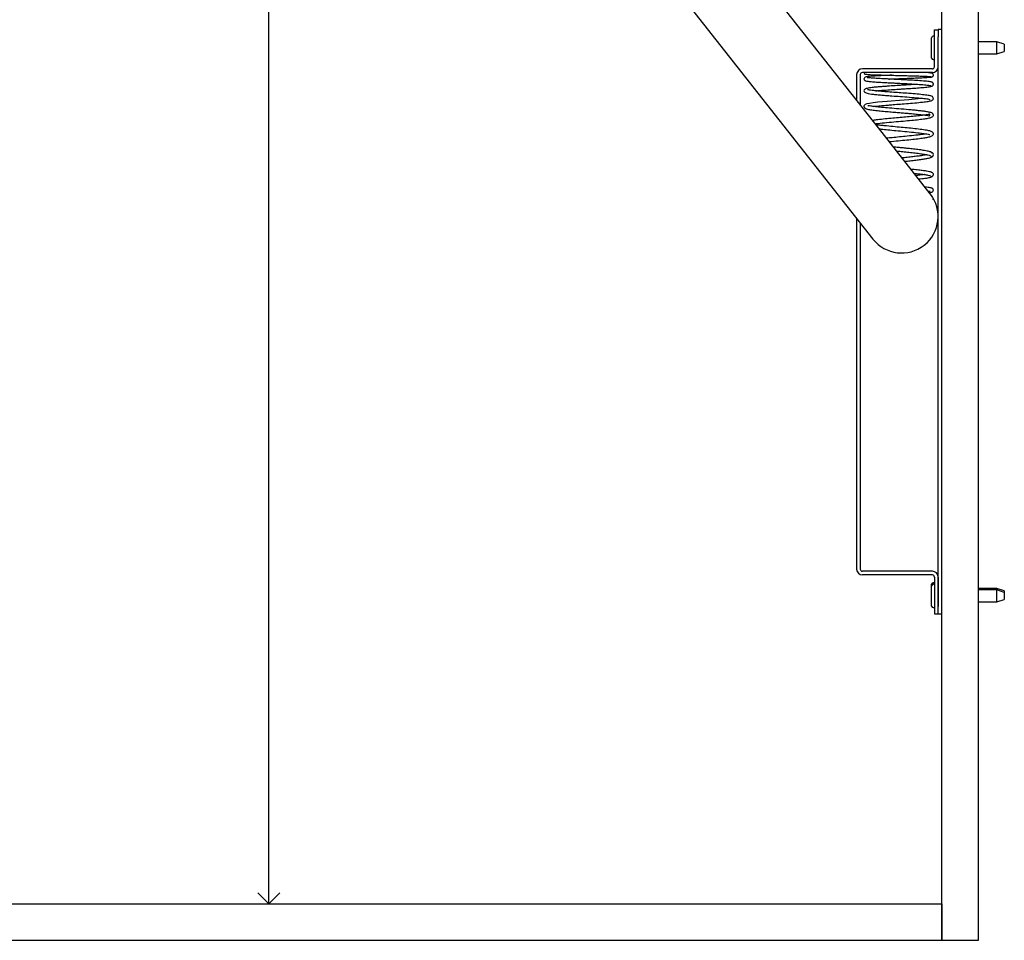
# Model space of a CAD drawing. Header units: inches. Extents: x 0 to 180, y 0 to 140.
# Tile 19 of 32: x 106 to 120, y 15 to 27. Entities that reach past the tile are written whole.
import ezdxf

# ---------------------------------------------------------------- set-up
doc = ezdxf.new("R2010")
doc.units = ezdxf.units.IN
doc.header["$MEASUREMENT"] = 0
doc.linetypes.add('SLD-Solid', pattern=[0])
doc.layers.add('DIMS', color=5, linetype='SLD-Solid')
doc.styles.add('SLDTEXTSTYLE0', font='GOTHIC.TTF', dxfattribs={"width": 0.913})
doc.dimstyles.new('SLDDIMSTYLE0', dxfattribs={"dimtxt": 0.5, "dimasz": 0.3, "dimexe": 0, "dimexo": 0.0625, "dimgap": 0.125, "dimtad": 0, "dimtih": 1, "dimtoh": 1, "dimdec": 6, "dimrnd": 1e-09, "dimzin": 12, "dimdsep": 46, "dimlunit": 5, "dimtxsty": 'SLDTEXTSTYLE0', "dimblk1": 'OPEN90', "dimblk2": 'OPEN90', "dimsah": 1, "dimcen": 0.09, "dimadec": 0, "dimazin": 3, "dimtfac": 1, "dimtofl": 0, "dimtmove": 0, "dimatfit": 3, "dimldrblk": 'OPEN90', "dimfxl": 0, "dimfrac": 2, "dimtolj": 1, "dimtzin": 12, "dimarcsym": 0})

# ---------------------------------------------------------------- blocks, each defined once
blk = doc.blocks.new('_Open90')
at = {"color": 0, "linetype": 'ByBlock', "lineweight": -2}
for p, q in [((-0.5, 0.5), (0, 0)), ((0, 0), (-1, 0)), ((0, 0), (-0.5, -0.5))]:
    blk.add_line(p, q, dxfattribs=at)
blk = doc.blocks.new('_D_2')
at = {"layer": 'DIMS'}
for p, q in [((115.223, 50.835), (109.316, 50.835)), ((109.691, 50.835), (109.691, 37.886)), ((109.514, 37.283), (110.4, 37.283)), ((109.691, 15.271), (109.691, 36.578))]:
    blk.add_line(p, q, dxfattribs=at)
at = {"layer": 'DIMS', "xscale": 0.3, "yscale": 0.3}
for p, rotation in [((109.691, 50.835, -0.154), 90.00000000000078), ((109.691, 15.271, -0.154), 270.0000000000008)]:
    blk.add_blockref('_Open90', p, dxfattribs=dict(at, rotation=rotation))
at = {"layer": 'DIMS', "char_height": 0.5, "attachment_point": 1, "style": 'SLDTEXTSTYLE0'}
for s, insert in [('9', (109.772, 37.878)), ('35', (108.702, 37.513)), ('"', (110.473, 37.513)), ('16', (109.588, 37.217))]:
    blk.add_mtext(s, dxfattribs=dict(at, insert=insert))

msp = doc.modelspace()

# ---------------------------------------------------------------- linework, layer by layer
at = {"color": 7, "linetype": 'SLD-Solid', "lineweight": 25}
for p, q in [((118.8975017, 14.7713418), (118.8975017, 38.7713418)), ((119.3975017, 14.7713418), (119.3975017, 38.7713418)), ((114.6461314, 28.5681511), (117.2444194, 25.2692446)), ((118.0300096, 25.8879919), (115.9723625, 28.5004757)), ((118.7975017, 27.2299139), (118.8475017, 27.2299139)), ((118.7975017, 27.1299139), (118.7975017, 27.2299139)), ((118.8975017, 27.2338168), (118.8475017, 27.2338168)), ((118.8475017, 27.2338168), (118.8475017, 27.1338168)), ((118.7575652, 26.8448168), (118.7575652, 27.1228168)), ((118.7830875, 27.1428168), (118.7775652, 27.1428168)), ((118.7975017, 27.136787), (118.7962087, 27.137911)), ((118.7975017, 26.7252918), (118.7975017, 27.1299139)), ((118.8475017, 19.3338168), (118.8475017, 27.1338168)), ((118.8475017, 26.7252918), (118.8475017, 27.1299139)), ((119.6525652, 27.0663168), (119.3975017, 27.0663168)), ((119.7525652, 27.0318841), (119.6525652, 27.0663168)), ((119.6525652, 26.9013168), (119.6525652, 27.0663168)), ((119.7525652, 27.0318841), (119.7525652, 26.9357496)), ((118.7775652, 26.8248168), (118.7830875, 26.8248168)), ((118.7962087, 26.8297226), (118.7975017, 26.8308467)), ((119.3975017, 26.9013168), (119.6525652, 26.9013168)), ((119.6525652, 26.9013168), (119.7525652, 26.9357496)), ((118.7685017, 26.6962918), (117.8113836, 26.6962918)), ((117.7323836, 26.6172918), (117.7323836, 26.2658716)), ((117.7823836, 26.6172918), (117.7823836, 26.2023893)), ((118.7685017, 26.6462918), (117.8113836, 26.6462918)), ((118.7402968, 24.9861785), (118.0300096, 25.8879919)), ((117.2444194, 25.2692446), (117.9547067, 24.3674312)), ((117.7323836, 24.6497028), (117.7323836, 19.8503418)), ((117.7823836, 24.5862205), (117.7823836, 19.8503418)), ((118.7685017, 19.8213418), (117.8113836, 19.8213418)), ((118.7685017, 19.7713418), (117.8113836, 19.7713418)), ((118.7975017, 19.7423418), (118.7975017, 19.3377198)), ((118.8475017, 19.7423418), (118.8475017, 19.3377198)), ((118.7575652, 19.6228168), (118.7575652, 19.6428168)), ((118.7575652, 19.3448168), (118.7575652, 19.6228168)), ((118.7830875, 19.6628168), (118.7775652, 19.6628168)), ((118.7830875, 19.6428168), (118.7775652, 19.6428168)), ((118.7975017, 19.656787), (118.7962087, 19.657911)), ((118.7975017, 19.636787), (118.7962087, 19.637911)), ((119.6525652, 19.5863168), (119.3975017, 19.5863168)), ((119.6525652, 19.5663168), (119.3975017, 19.5663168)), ((119.7525652, 19.5518841), (119.6525652, 19.5863168)), ((119.6525652, 19.5663168), (119.6525652, 19.5863168)), ((119.7525652, 19.5318841), (119.6525652, 19.5663168)), ((119.6525652, 19.4013168), (119.6525652, 19.5663168)), ((119.7525652, 19.5518841), (119.7525652, 19.5318841)), ((119.3975017, 19.4013168), (119.6525652, 19.4013168)), ((119.6525652, 19.4013168), (119.7525652, 19.4357496)), ((119.7525652, 19.5318841), (119.7525652, 19.4357496)), ((118.7775652, 19.3248168), (118.7830875, 19.3248168)), ((118.7962087, 19.3297226), (118.7975017, 19.3308467)), ((118.7975017, 19.3377198), (118.7975017, 19.2377198)), ((118.8475017, 19.2338168), (118.8475017, 19.3338168)), ((118.7975017, 19.2377198), (118.8475017, 19.2377198)), ((118.8975017, 19.2338168), (118.8475017, 19.2338168)), ((94.8975017, 15.2713418), (118.8975017, 15.2713418)), ((118.8975017, 15.2713418), (118.8975017, 14.7713418)), ((94.8975017, 14.7713418), (118.8975017, 14.7713418)), ((118.8975017, 14.7713418), (119.3975017, 14.7713418))]:
    msp.add_line(p, q, dxfattribs=at)
at = {"color": 7, "linetype": 'SLD-Solid', "lineweight": 25, "flags": 128}
for points in [[(117.8323836, 26.6462747), (117.8342045, 26.636711), (117.8396986, 26.6286169)], [(118.6382822, 26.2922739), (118.5727113, 26.2850636), (118.4442946, 26.2738333), (118.3164123, 26.2636776), (118.2061737, 26.2549646), (118.1484905, 26.2502191), (118.0856106, 26.2447386), (118.0207918, 26.2385119), (117.9586755, 26.2315405), (117.9090648, 26.2243714), (117.8734644, 26.2166084), (117.8494562, 26.2069874), (117.8366815, 26.1957446), (117.8326087, 26.1854758), (117.8323619, 26.1831688), (117.8323349, 26.180811), (117.8325717, 26.1782521), (117.8331464, 26.1755314), (117.8341374, 26.1726965), (117.8356244, 26.1698145), (117.840383, 26.1643053), (117.8478914, 26.1601233), (117.8582756, 26.1590441), (117.8582756, 26.1590441)]]:
    msp.add_lwpolyline(points, dxfattribs=at)
at = {"color": 7, "linetype": 'SLD-Solid', "lineweight": 25}
for centre, radius, start, end in [((118.7775652, 27.1228168), 0.02, 90, 180), ((118.7830875, 27.1228168), 0.02, 49, 90), ((118.7775652, 26.8448168), 0.02, 180, 270), ((118.7830875, 26.8448168), 0.02, 270, 311), ((117.8113836, 26.6172918), 0.079, 90, 180), ((118.7685017, 26.7252918), 0.079, 270, 0), ((118.7685017, 26.7252918), 0.029, 270, 0), ((117.8113836, 26.6172918), 0.029, 90, 180), ((118.3475017, 24.6768048), 0.5, 308.22471083, 38.22471083), ((118.3475017, 24.6768048), 0.5, 218.22471083, 308.22471083), ((117.8113836, 19.8503418), 0.079, 180, 270), ((117.8113836, 19.8503418), 0.029, 180, 270), ((118.7685017, 19.7423418), 0.079, 0, 90), ((118.7685017, 19.7423418), 0.029, 0, 90), ((118.7775652, 19.6428168), 0.02, 90, 180), ((118.7775652, 19.6228168), 0.02, 90, 180), ((118.7830875, 19.6428168), 0.02, 49, 90), ((118.7830875, 19.6228168), 0.02, 49, 90), ((118.7775652, 19.3448168), 0.02, 180, 270), ((118.7830875, 19.3448168), 0.02, 270, 311)]:
    msp.add_arc(centre, radius, start, end, dxfattribs=at)
for points, knots in [([(118.2116147, 26.6087445), (118.2098396, 26.6086759), (118.1791718, 26.6074907), (118.1215908, 26.6050941), (118.0446455, 26.6015758), (117.9791812, 26.5981091), (117.9112454, 26.593092), (117.8702702, 26.589985), (117.8401146, 26.5776988), (117.8298647, 26.5591489), (117.836269, 26.5437458), (117.8452571, 26.5358872), (117.8560045, 26.5320191), (117.8818018, 26.5266834), (117.9292382, 26.5217626), (117.998871, 26.5165307), (118.0800942, 26.5115978), (118.1609591, 26.5072172), (118.2361856, 26.5033586), (118.3069729, 26.4997813), (118.3826139, 26.4959134), (118.4710195, 26.4911842), (118.5711577, 26.4852638), (118.6495128, 26.4795444), (118.7012906, 26.4743924), (118.7318957, 26.470115), (118.7503716, 26.4659761), (118.7502339, 26.463237), (118.7501735, 26.4620354)], [0, 0, 0, 0, 0.0026245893, 0.0453431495, 0.0893229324, 0.1310004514, 0.1705927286, 0.2429799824, 0.2735256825, 0.2993008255, 0.3152205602, 0.3284602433, 0.354059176, 0.3919065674, 0.441271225, 0.494962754, 0.5429866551, 0.5855138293, 0.6229781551, 0.6556474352, 0.6892821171, 0.7338016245, 0.7889045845, 0.853869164, 0.8898823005, 0.928120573, 0.9684658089, 1, 1, 1, 1]), ([(117.8405616, 26.6283092), (117.8439742, 26.6266609), (117.8505104, 26.6235041), (117.8783205, 26.6200345), (117.9142807, 26.6174862), (117.9686705, 26.6150673), (118.032659, 26.6132256), (118.1047784, 26.611358), (118.1679496, 26.6097968), (118.2434286, 26.6079739), (118.3295309, 26.6058885), (118.422562, 26.6035309), (118.5169527, 26.6009092), (118.6061265, 26.5980386), (118.6808135, 26.5948861), (118.7362736, 26.591501), (118.7477687, 26.5890856), (118.7536184, 26.5878565)], [0, 0, 0, 0, 0.0633460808, 0.1213260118, 0.1750521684, 0.225141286, 0.3153466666, 0.3581086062, 0.407528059, 0.4637545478, 0.5262224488, 0.5941946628, 0.6672541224, 0.7449771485, 0.8265005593, 0.911709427, 1, 1, 1, 1]), ([(118.7614024, 26.5102015), (118.761142, 26.5116297), (118.7605837, 26.5146918), (118.7408423, 26.5191846), (118.7095258, 26.5236374), (118.6573476, 26.5289522), (118.5789204, 26.5347957), (118.4786907, 26.5407933), (118.3898314, 26.5455765), (118.3142468, 26.5494486), (118.2442298, 26.5529907), (118.1708419, 26.5567274), (118.0921181, 26.5608712), (118.0134565, 26.565309), (117.9453087, 26.5698786), (117.9003631, 26.5735368), (117.8795997, 26.5761791), (117.877472, 26.5753934), (117.8767394, 26.5751229)], [0, 0, 0, 0, 0.053257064, 0.1141765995, 0.1718074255, 0.2260084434, 0.3237082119, 0.4067124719, 0.4741533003, 0.5255005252, 0.5734119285, 0.6284619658, 0.6908807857, 0.7611409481, 0.8394422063, 0.9137380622, 0.9702994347, 1, 1, 1, 1]), ([(118.1676929, 26.5569199), (118.1841705, 26.5576007), (118.2245779, 26.5592701), (118.2893955, 26.5617291), (118.3549295, 26.5641922), (118.4157051, 26.5664701), (118.4831038, 26.5690378), (118.5470215, 26.5716015), (118.6048856, 26.5741456), (118.6520035, 26.5764455), (118.6967096, 26.5790094), (118.7341156, 26.5818474), (118.7587613, 26.5846972), (118.7593273, 26.586572), (118.7595887, 26.587438)], [0, 0, 0, 0, 0.0607081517, 0.1488727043, 0.2252788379, 0.289352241, 0.3636988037, 0.4712257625, 0.5382894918, 0.6148349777, 0.7013222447, 0.7983195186, 0.9068403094, 1, 1, 1, 1]), ([(118.7587554, 26.6375503), (118.7529757, 26.6387432), (118.7417476, 26.6410606), (118.6996527, 26.6439273), (118.6612043, 26.6455869), (118.6466498, 26.6462151)], [0, 0, 0, 0, 0.3973081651, 0.7718528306, 1, 1, 1, 1]), ([(118.7570846, 26.5863957), (118.7591138, 26.5865866), (118.7631714, 26.5869682), (118.7704925, 26.5902286), (118.7777928, 26.5968115), (118.7824226, 26.6069308), (118.7820488, 26.6175453), (118.7774703, 26.6264665), (118.7678405, 26.6358758), (118.7588482, 26.6375755), (118.7527396, 26.6387301)], [0, 0, 0, 0, 0.0567115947, 0.1134033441, 0.2279028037, 0.3447560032, 0.4655991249, 0.5911734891, 0.7222801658, 1, 1, 1, 1]), ([(118.5613619, 26.4856675), (118.549291, 26.4847167), (118.5105728, 26.4816666), (118.436187, 26.4768237), (118.3559053, 26.4716427), (118.2718045, 26.4662836), (118.193937, 26.4612028), (118.1172341, 26.4558553), (118.0547619, 26.4511462), (117.9959504, 26.4461399), (117.9298822, 26.4394538), (117.8819351, 26.4323858), (117.8535311, 26.4236325), (117.8416676, 26.416659), (117.8319614, 26.4052665), (117.8331104, 26.3827064), (117.8432645, 26.3747842), (117.8612487, 26.3648634), (117.8914352, 26.3579199), (117.9348386, 26.3513957), (117.9908113, 26.3452844), (118.0562164, 26.3392613), (118.1226912, 26.3338079), (118.2025886, 26.3276637), (118.302519, 26.3203687), (118.4272984, 26.3111611), (118.5529982, 26.3014228), (118.659917, 26.2898232), (118.7162487, 26.284883), (118.7353983, 26.2751379), (118.7343543, 26.2795327), (118.7342256, 26.2800742)], [0, 0, 0, 0, 0.0200903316, 0.0644409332, 0.0995479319, 0.1256566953, 0.1724374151, 0.2001473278, 0.2306331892, 0.2637033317, 0.2962231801, 0.3553977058, 0.3824108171, 0.405072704, 0.4209541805, 0.433841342, 0.4552820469, 0.4832691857, 0.5147993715, 0.5499091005, 0.588142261, 0.6240207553, 0.6562003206, 0.6847372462, 0.732708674, 0.7848890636, 0.8449601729, 0.9067854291, 0.9679699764, 0.9960532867, 1, 1, 1, 1]), ([(117.9626335, 26.1813894), (117.9733097, 26.1828443), (118.0038587, 26.1870072), (118.070317, 26.1933376), (118.1443891, 26.1998645), (118.2058719, 26.2048918), (118.2740065, 26.2103139), (118.3617714, 26.2171418), (118.4744487, 26.2260972), (118.5858949, 26.2358359), (118.6796039, 26.2462139), (118.7329996, 26.2547981), (118.7596766, 26.2631741), (118.7723467, 26.2702717), (118.7827135, 26.2837382), (118.7822314, 26.3032133), (118.7612887, 26.3240442), (118.7284127, 26.3302046), (118.6606205, 26.3408486), (118.5640645, 26.350205), (118.4534929, 26.3592666), (118.3430938, 26.3674591), (118.2364994, 26.375222), (118.148655, 26.3818126), (118.0757411, 26.3877082), (118.0177982, 26.3928092), (117.9648609, 26.3981536), (117.9231369, 26.4032934), (117.8965447, 26.407055), (117.8833099, 26.4092067), (117.8817159, 26.4079516), (117.8811136, 26.4074774)], [0, 0, 0, 0, 0.0222711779, 0.0637266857, 0.0972902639, 0.1228126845, 0.1413423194, 0.1812057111, 0.2285778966, 0.2805128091, 0.3336943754, 0.3861863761, 0.4132837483, 0.4325660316, 0.448142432, 0.4648166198, 0.484909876, 0.5327494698, 0.5845028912, 0.6361517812, 0.686800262, 0.7319412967, 0.771252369, 0.8155012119, 0.8416460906, 0.8704518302, 0.9018830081, 0.9325139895, 0.9602319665, 0.9849749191, 1, 1, 1, 1]), ([(117.9937682, 26.3953884), (118.0036231, 26.3964035), (118.0402703, 26.4001783), (118.1257061, 26.4064485), (118.2147667, 26.4125171), (118.2818901, 26.4168687), (118.3355874, 26.420305), (118.401201, 26.424494), (118.4810228, 26.4297069), (118.5703708, 26.4359553), (118.6599667, 26.4432405), (118.7197925, 26.449974), (118.7521462, 26.4558545), (118.75818, 26.4589732), (118.7612987, 26.4605852)], [0, 0, 0, 0, 0.04496707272, 0.16721810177, 0.27028102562, 0.31431411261, 0.36201988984, 0.42533615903, 0.50475030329, 0.60093399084, 0.71475848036, 0.8471100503, 0.92097524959, 1, 1, 1, 1]), ([(118.7494173, 26.4566136), (118.754583, 26.4576892), (118.7646243, 26.45978), (118.7755464, 26.4688208), (118.7817899, 26.4794399), (118.7825232, 26.4906556), (118.7786847, 26.5002372), (118.7721751, 26.50745), (118.7644447, 26.5123592), (118.7583085, 26.513345), (118.7555091, 26.5137948)], [0, 0, 0, 0, 0.169116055, 0.3287388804, 0.4764608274, 0.6107628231, 0.7303979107, 0.835149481, 0.9247936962, 1, 1, 1, 1]), ([(117.8545158, 26.160023), (117.8525878, 26.1583126), (117.8466102, 26.1530095), (117.8768248, 26.1443816), (117.9341488, 26.1344231), (118.0105517, 26.1252541), (118.0956267, 26.1168501), (118.1817457, 26.1092057), (118.2636513, 26.1022963), (118.3380772, 26.0961072), (118.4030302, 26.0906213), (118.4732088, 26.0844907), (118.548828, 26.0774546), (118.6249726, 26.0692477), (118.6849007, 26.0615661), (118.7230089, 26.0538632), (118.7310102, 26.0558422), (118.7316141, 26.0680473), (118.7364819, 26.0763166), (118.7352042, 26.076897), (118.7185288, 26.072252), (118.6726823, 26.064097), (118.5968689, 26.0546347), (118.5041759, 26.0451211), (118.4049845, 26.035964), (118.3026595, 26.0269309), (118.1978207, 26.0176604), (118.0928421, 26.0076666), (118.0053901, 25.9984053), (117.9653133, 25.9922892), (117.9497353, 25.9899118)], [0, 0, 0, 0, 0.0240751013, 0.0746413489, 0.121482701, 0.1646480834, 0.2042015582, 0.2402489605, 0.2728403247, 0.3020185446, 0.3278259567, 0.3503232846, 0.3885126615, 0.4267234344, 0.465630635, 0.5052397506, 0.535769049, 0.5637507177, 0.5800124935, 0.595492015, 0.6265678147, 0.669522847, 0.7153362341, 0.7587793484, 0.7997728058, 0.8386708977, 0.8795203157, 0.9233576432, 0.9702089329, 1, 1, 1, 1]), ([(117.9850746, 25.9450434), (117.990483, 25.9457998), (118.0222831, 25.9502477), (118.1102739, 25.9593904), (118.2370331, 25.9711343), (118.3674784, 25.9825346), (118.4856485, 25.9932239), (118.5855358, 26.003305), (118.6666565, 26.0130531), (118.7179567, 26.0220213), (118.7482169, 26.0301686), (118.7672708, 26.0389652), (118.7783216, 26.0445498), (118.783058, 26.0641664), (118.7805892, 26.0742911), (118.7761835, 26.0814253), (118.7693858, 26.0881839), (118.7579451, 26.0944699), (118.7340101, 26.102112), (118.695225, 26.1096121), (118.6425504, 26.1170439), (118.5821841, 26.1239718), (118.5156155, 26.1306146), (118.4253951, 26.1388381), (118.3112705, 26.1484052), (118.1833154, 26.1590479), (118.0736515, 26.1688805), (117.9871995, 26.177875), (117.923852, 26.1860454), (117.8944402, 26.1915951), (117.8891024, 26.1887146), (117.8875318, 26.1878671)], [0, 0, 0, 0, 0.01145217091, 0.06733613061, 0.12354990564, 0.17681238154, 0.22704910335, 0.2742292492, 0.31976350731, 0.36509491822, 0.38781323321, 0.41027098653, 0.44210179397, 0.45075233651, 0.45821312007, 0.46583431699, 0.47521392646, 0.49532902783, 0.52429762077, 0.56212191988, 0.5957372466, 0.62907784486, 0.66115486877, 0.69196118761, 0.74959148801, 0.80227291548, 0.85108107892, 0.89709479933, 0.940238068, 0.98241578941, 1, 1, 1, 1]), ([(118.1779951, 25.7001026), (118.2192055, 25.7042619), (118.2995661, 25.7123725), (118.419754, 25.7241071), (118.525204, 25.7351375), (118.6131787, 25.745528), (118.6827213, 25.7558765), (118.734312, 25.7660794), (118.7670049, 25.7794244), (118.78071, 25.7958587), (118.7832925, 25.8085884), (118.7780296, 25.8225087), (118.7640789, 25.836121), (118.7338531, 25.8477092), (118.6735641, 25.8592357), (118.5834629, 25.8713206), (118.4785845, 25.8825324), (118.369664, 25.8930215), (118.2553647, 25.9036382), (118.1573897, 25.9129244), (118.0789031, 25.9209981), (118.0294573, 25.9263906), (118.0046701, 25.9296457), (117.9963406, 25.9307395)], [0, 0, 0, 0, 0.0656169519, 0.1279536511, 0.1861182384, 0.2412281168, 0.294177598, 0.3455413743, 0.3987635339, 0.4257701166, 0.448416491, 0.4664666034, 0.4864004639, 0.53757348, 0.603238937, 0.6689760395, 0.7302921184, 0.7872404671, 0.8430738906, 0.9073606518, 0.9429750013, 0.9808373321, 1, 1, 1, 1]), ([(118.0398502, 25.8754977), (118.0486625, 25.874434), (118.0844203, 25.8701177), (118.1624944, 25.8624151), (118.2723286, 25.8519623), (118.3936196, 25.8407139), (118.5149782, 25.8288119), (118.6196828, 25.8166643), (118.6900372, 25.8062161), (118.7257919, 25.7984457), (118.7300815, 25.7988357), (118.7318213, 25.7989939)], [0, 0, 0, 0, 0.0369277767, 0.1498437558, 0.2712174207, 0.4014243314, 0.5403595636, 0.6850102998, 0.8147084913, 0.92484577, 1, 1, 1, 1]), ([(118.6830074, 25.8067157), (118.672251, 25.8048441), (118.6482989, 25.8006765), (118.5997813, 25.7941338), (118.5271582, 25.7854451), (118.4321082, 25.77546), (118.3208479, 25.7644601), (118.2234864, 25.7549542), (118.1670182, 25.7489856), (118.1416092, 25.7462999)], [0, 0, 0, 0, 0.0982258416, 0.2187265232, 0.3320035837, 0.536335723, 0.711782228, 0.8703108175, 1, 1, 1, 1]), ([(118.764472, 25.5415727), (118.7633457, 25.5462285), (118.7611332, 25.5553743), (118.7153086, 25.5684006), (118.6500373, 25.5803089), (118.5741857, 25.5908604), (118.4971775, 25.6001018), (118.4248061, 25.6080508), (118.3613626, 25.6147358), (118.2987721, 25.6212091), (118.2581637, 25.6254514), (118.2348758, 25.6278843)], [0, 0, 0, 0, 0.15687463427, 0.30816890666, 0.44509061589, 0.56762379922, 0.67569463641, 0.76933078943, 0.84848606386, 0.91311048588, 1, 1, 1, 1]), ([(118.2778594, 25.5733103), (118.2928495, 25.5717575), (118.3355462, 25.5673346), (118.4079331, 25.5598126), (118.4933123, 25.5505259), (118.5761561, 25.5405737), (118.6509199, 25.5299841), (118.7094782, 25.5187617), (118.745956, 25.5075495), (118.7459145, 25.500088), (118.7458949, 25.4965649)], [0, 0, 0, 0, 0.0606843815, 0.1728490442, 0.2937889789, 0.4233233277, 0.5613382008, 0.7075878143, 0.8619312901, 1, 1, 1, 1]), ([(118.6910844, 25.5216032), (118.6755049, 25.5181858), (118.6477161, 25.5120902), (118.5840575, 25.5033881), (118.5189671, 25.4953176), (118.4448962, 25.48713), (118.3883996, 25.4812292), (118.3571833, 25.4780661), (118.3531941, 25.4776619)], [0, 0, 0, 0, 0.2298150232, 0.4099172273, 0.5935547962, 0.780874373, 0.9719971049, 1, 1, 1, 1]), ([(118.3896823, 25.4313348), (118.4149077, 25.4339638), (118.4677826, 25.4394743), (118.5424978, 25.4479705), (118.6118508, 25.4568205), (118.6711621, 25.4657976), (118.7172509, 25.4749134), (118.7498673, 25.4841533), (118.7579521, 25.4903889), (118.7620097, 25.4935184)], [0, 0, 0, 0, 0.1297812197, 0.2720348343, 0.4154326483, 0.5599685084, 0.7055390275, 0.8522130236, 1, 1, 1, 1]), ([(118.7423357, 25.4839129), (118.7544479, 25.4885901), (118.7774487, 25.497472), (118.7855582, 25.5252868), (118.7727686, 25.5470033), (118.7561772, 25.5528613), (118.748813, 25.5554614)], [0, 0, 0, 0, 0.3060668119, 0.5812136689, 0.8141191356, 1, 1, 1, 1]), ([(118.7626131, 25.2733194), (118.7611278, 25.2759042), (118.7581486, 25.2810886), (118.7317345, 25.2889442), (118.6901641, 25.2968833), (118.6326479, 25.3049145), (118.5613838, 25.3130305), (118.5077291, 25.3185743), (118.477343, 25.3214295), (118.4761583, 25.3215409)], [0, 0, 0, 0, 0.16354386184, 0.32803036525, 0.49331669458, 0.65922217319, 0.82583696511, 0.99320933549, 1, 1, 1, 1]), ([(118.5190227, 25.2671182), (118.5413814, 25.2648188), (118.5924342, 25.2595684), (118.6578419, 25.2513954), (118.7116989, 25.2425526), (118.7465646, 25.2336297), (118.7500109, 25.2276866), (118.751749, 25.2246892)], [0, 0, 0, 0, 0.1592923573, 0.3637205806, 0.5720018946, 0.7841449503, 1, 1, 1, 1]), ([(118.6641989, 25.2498716), (118.6632428, 25.2497), (118.6425027, 25.2459789), (118.599267, 25.2414118), (118.552779, 25.2370583), (118.5433909, 25.2361792)], [0, 0, 0, 0, 0.0371331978, 0.8055530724, 1, 1, 1, 1]), ([(118.5800195, 25.1896739), (118.6105018, 25.1930097), (118.6765399, 25.2002367), (118.7292383, 25.2097114), (118.7567595, 25.2179881), (118.7603149, 25.2223376), (118.7621244, 25.2245513)], [0, 0, 0, 0, 0.2915923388, 0.6317177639, 0.8125687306, 1, 1, 1, 1]), ([(118.7486351, 25.2170447), (118.754064, 25.218425), (118.7647943, 25.2211532), (118.7760462, 25.2311423), (118.7822988, 25.2427073), (118.7826282, 25.2582002), (118.7723629, 25.2745), (118.7572011, 25.2792405), (118.7502599, 25.2814108)], [0, 0, 0, 0, 0.1477208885, 0.29196883, 0.4307251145, 0.5625330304, 0.7997217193, 1, 1, 1, 1]), ([(118.7274501, 25.0024892), (118.7289297, 25.0026884), (118.7399834, 25.0041768), (118.7529491, 25.0072847), (118.7682884, 25.0136377), (118.7790923, 25.0229345), (118.7832075, 25.0383621), (118.7797388, 25.0486507), (118.7736873, 25.0565644), (118.7677104, 25.0607299), (118.7574915, 25.0654038), (118.7394394, 25.0700065), (118.7106084, 25.0750006), (118.6816991, 25.0783327), (118.6663179, 25.0801055)], [0, 0, 0, 0, 0.0190143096, 0.1420442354, 0.2412107, 0.3181810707, 0.3766935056, 0.4234337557, 0.4601601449, 0.5146257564, 0.5976270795, 0.7080448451, 0.8446646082, 1, 1, 1, 1]), ([(118.7095498, 25.0252162), (118.7113842, 25.0249874), (118.7220336, 25.0236591), (118.7308036, 25.0223093), (118.737573, 25.0207507), (118.7374456, 25.0216036), (118.7374229, 25.0217554)], [0, 0, 0, 0, 0.0976884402, 0.5671221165, 0.9229399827, 1, 1, 1, 1]), ([(118.7738524, 24.9083932), (118.77724, 24.9143891), (118.7830576, 24.9246857), (118.7716257, 24.9386269), (118.7639856, 24.9418182), (118.763141, 24.942171)], [0, 0, 0, 0, 0.5535805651, 0.9506515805, 1, 1, 1, 1])]:
    msp.add_open_spline(points, degree=3, knots=knots, dxfattribs=at)

# ---------------------------------------------------------------- dimensions: what is measured, and where the dimension line sits
at = {"layer": 'DIMS'}
dim = msp.add_linear_dim(base=(109.6906492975, 15.2713418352), p1=(115.3900017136, 50.8353903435), p2=(118.8975017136, 15.2713418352), angle=90, dimstyle='SLDDIMSTYLE0', dxfattribs=at)
dim.commit()
dim.dimension.update_dxf_attribs({"geometry": '_D_2', "text_midpoint": (109.6906492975, 37.2320902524), "dimtype": 160})

doc.saveas('drawing.dxf')
